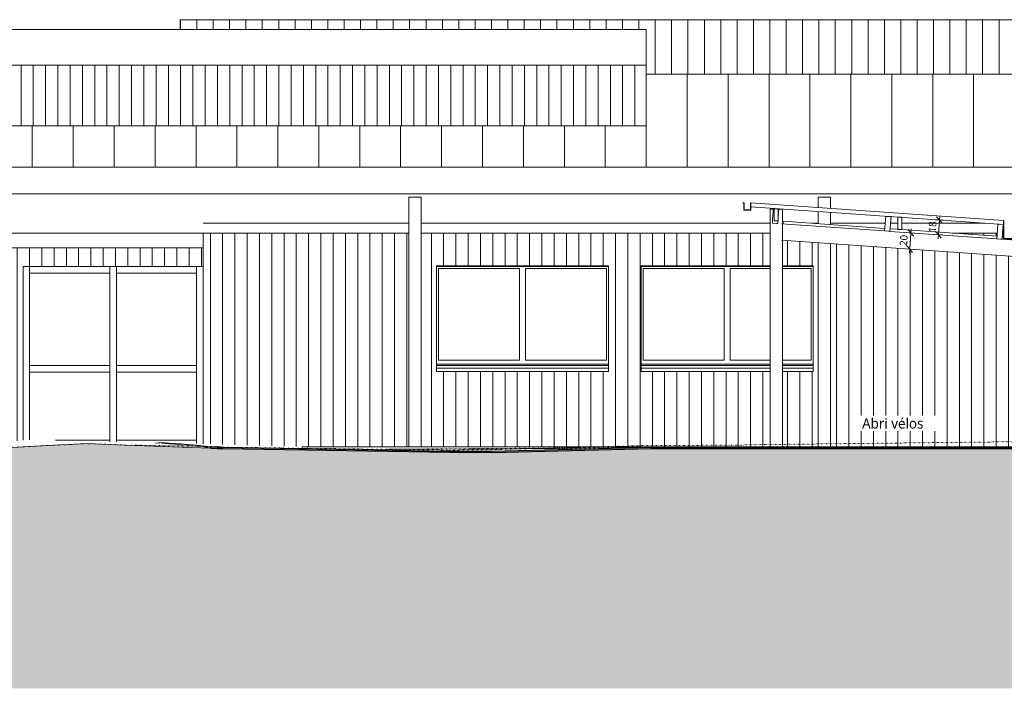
# Model space of a CAD drawing. Header units: millimetres. Extents: x -19731 to 221935, y -2951 to 6011.
# Tile 21 of 41: x 114851 to 126879, y -2951 to 5216. Entities that reach past the tile are written whole.
import ezdxf

# ---------------------------------------------------------------- set-up
doc = ezdxf.new("R2010")
doc.units = ezdxf.units.MM
doc.linetypes.add('A-pointilles', pattern=[0.53, 0, -0.53])
for name, color, linetype, lineweight in [('A-ANNO-DIMS', 211, 'Continuous', 9), ('A-ANNO-DIMS-50', 211, 'Continuous', 9), ('A-AREA-IDEN', 2, 'Continuous', 9), ('A-DETL', 90, 'Continuous', 70), ('A-FLOR', 192, 'Continuous', 13), ('A-GLAZ', 151, 'Continuous', 13), ('A-GLAZ-CWMG', 51, 'Continuous', 13), ('A-ROOF', 132, 'Continuous', 13), ('A-ROOF-FNSH', 132, 'Continuous', 13), ('A-ROOF-MCUT', 132, 'Continuous', 13), ('A-ROOF-PATT', 132, 'Continuous', 13), ('A-WALL', 113, 'Continuous', 13), ('A-WALL-PATT', 111, 'Continuous', 13), ('C-TOPO', 7, 'A-pointilles', 13), ('C-TOPO-FNSH', 192, 'A-pointilles', 13), ('C-TOPO-PATT', 8, 'Continuous', 100), ('C-TOPO-SDVS', 7, 'Continuous', 13), ('S-BEAM', 12, 'Continuous', 13), ('S-COLS', 52, 'Continuous', 13)]:
    doc.layers.add(name, color=color, linetype=linetype, lineweight=lineweight)
doc.styles.add('Trebuchet MS', font='trebuc.ttf', dxfattribs={"height": 90})
doc.styles.add('Trebuchet MS_1', font='trebuc.ttf', dxfattribs={"height": 125})
doc.dimstyles.new('Cotes100e_Intérieur', dxfattribs={"dimscale": 304.8, "dimtxt": 92.785582, "dimasz": 0.246063, "dimexe": 0.164042, "dimexo": 0.0625, "dimgap": 0.032808, "dimtad": 1, "dimdec": 0, "dimlfac": 0.1, "dimzin": 0, "dimdsep": 46, "dimtxsty": 'Trebuchet MS', "dimblk1": 'OBLIQUE', "dimblk2": 'OBLIQUE', "dimsah": 1, "dimcen": 0.09, "dimdle": 0.164042, "dimazin": 0, "dimtfac": 1, "dimtdec": 4, "dimtix": 1, "dimtmove": 0, "dimatfit": 3, "dimfxl": 0.164042, "dimfxlon": 1, "dimtvp": 1, "dimtolj": 1, "dimtzin": 0, "dimarcsym": 2})

# ---------------------------------------------------------------- blocks, each defined once
blk = doc.blocks.new('Family - IfcBeam - POUTRE-251686-COUPE HH_50')
at = {"layer": 'S-BEAM', "color": 10, "lineweight": 18}
for p, q in [((13463, 4921), (13476, 4921)), ((13476, 4921), (13476, 4350))]:
    blk.add_line(p, q, dxfattribs=at)
blk = doc.blocks.new('Family - IfcBeam - PANNE-251722-COUPE HH_50')
at = {"layer": 'S-BEAM', "color": 10, "lineweight": 18}
for p, q in [((-4348, 2723), (-3087, 2635)), ((-3022, 2630), (-1716, 2539)), ((-1651, 2535), (-1489, 2523)), ((-1436, 2319), (-4348, 2523))]:
    blk.add_line(p, q, dxfattribs=at)
blk = doc.blocks.new('Family - IfcBeam - POUTRE-251810-COUPE HH_50')
at = {"layer": 'S-BEAM', "color": 10, "lineweight": 18}
for p in [(3787, 2895), (3809, 2870)]:
    blk.add_line(p, (3787, 2870), dxfattribs=at)
blk = doc.blocks.new('Family - IfcBeam - PANNE-251826-COUPE HH_50')
at = {"layer": 'S-BEAM', "color": 10, "lineweight": 18}
for p, q in [((-4445, 2910), (-4455, 2774)), ((-4429, 2909), (-4445, 2910)), ((-4445, 2910), (-4445, 2910)), ((-4380, 2906), (-4429, 2909)), ((-4383, 2862), (-4380, 2906)), ((-4455, 2774), (-4458, 2731)), ((-4393, 2726), (-4383, 2862)), ((-4458, 2731), (-4408, 2727)), ((-4408, 2727), (-4393, 2726))]:
    blk.add_line(p, q, dxfattribs=at)
blk = doc.blocks.new('Family - IfcBeam - POUTRE-251936-COUPE HH_50')
at = {"layer": 'S-BEAM', "color": 10, "lineweight": 18}
for p, q in [((6014, 3274), (5944, 3274)), ((5944, 3274), (5944, 3084)), ((6084, 3274), (6014, 3274)), ((6084, 3083), (6084, 3274)), ((5944, 3084), (5944, 2893)), ((6084, 2893), (6084, 3083)), ((5944, 2893), (6014, 2893)), ((6014, 2893), (6084, 2893))]:
    blk.add_line(p, q, dxfattribs=at)
blk = doc.blocks.new('Family - IfcBeam - POUTRE-252010-COUPE HH_50')
at = {"layer": 'S-BEAM', "color": 10, "lineweight": 18}
for p, q in [((-1205, 2964), (-1255, 2964)), ((-1255, 2964), (-1255, 2613)), ((-1155, 2964), (-1205, 2964)), ((-1155, 2614), (-1155, 2964)), ((-1255, 2613), (-1255, 2340)), ((-1155, 2340), (-1155, 2614))]:
    blk.add_line(p, q, dxfattribs=at)
blk = doc.blocks.new('Family - IfcBeam - POUTRE-252026-COUPE HH_50')
at = {"layer": 'S-BEAM', "color": 10, "lineweight": 18}
for p, q in [((2405, 3274), (2334, 3274)), ((2334, 3274), (2334, 3084)), ((2474, 3274), (2405, 3274)), ((2474, 3083), (2474, 3274)), ((2334, 3084), (2334, 2893)), ((2474, 2893), (2474, 3083)), ((2334, 2893), (2404, 2893)), ((2404, 2893), (2474, 2893))]:
    blk.add_line(p, q, dxfattribs=at)
blk = doc.blocks.new('Family - IfcBeam - POUTRE-252028-COUPE HH_50')
at = {"layer": 'S-BEAM', "color": 10, "lineweight": 18}
for p, q in [((9037, 4550), (9037, 3850)), ((9112, 3850), (9112, 4550))]:
    blk.add_line(p, q, dxfattribs=at)
blk = doc.blocks.new('Family - IfcBeam - POUTRE-252108-COUPE HH_50')
at = {"layer": 'S-BEAM', "color": 10, "lineweight": 18}
for p, q in [((9623, 3274), (9553, 3274)), ((9553, 3274), (9553, 3084)), ((9693, 3274), (9623, 3274)), ((9693, 3083), (9693, 3274)), ((9553, 3084), (9553, 2893)), ((9693, 2893), (9693, 3083)), ((9553, 2893), (9623, 2893)), ((9623, 2893), (9693, 2893))]:
    blk.add_line(p, q, dxfattribs=at)
blk = doc.blocks.new('Family - IfcBeam - CVT-252122-COUPE HH_50')
at = {"layer": 'S-BEAM', "color": 10, "lineweight": 18}
for p, q in [((-1112, 3030), (-1133, 3030)), ((-1133, 3030), (-1133, 2921)), ((-908, 3030), (-1112, 3030)), ((-908, 3019), (-908, 3030)), ((-908, 2910), (-908, 3019)), ((-1133, 2921), (-1133, 2910)), ((-1133, 2910), (-928, 2910)), ((-928, 2910), (-908, 2910))]:
    blk.add_line(p, q, dxfattribs=at)
blk = doc.blocks.new('Family - IfcBeam - POTEAU-252182-COUPE HH_50')
at = {"layer": 'S-BEAM', "color": 10, "lineweight": 18}
for p, q in [((3809, 2895), (3809, 2620)), ((3989, 2620), (3989, 2895)), ((3809, 2550), (3809, 43)), ((3989, 42), (3989, 2550)), ((3809, 43), (3809, 22)), ((3809, 22), (3809, 0)), ((3989, 21), (3989, 42)), ((3989, 0), (3989, 21))]:
    blk.add_line(p, q, dxfattribs=at)
blk = doc.blocks.new('Family - IfcBeam - PANNE-252250-COUPE HH_50')
at = {"layer": 'S-BEAM', "color": 10, "lineweight": 18}
for p, q in [((2334, 2989), (-908, 2989)), ((5944, 2989), (2474, 2989)), ((7270, 2989), (6084, 2989)), ((9553, 2989), (7368, 2989)), ((10174, 2989), (9693, 2989)), ((12935, 2989), (10272, 2989))]:
    blk.add_line(p, q, dxfattribs=at)
blk = doc.blocks.new('Family - IfcBeam - POUTRE-252270-COUPE HH_50')
at = {"layer": 'S-BEAM', "color": 10, "lineweight": 18}
for q in [(4012, 2895), (3989, 2870)]:
    blk.add_line((4012, 2870), q, dxfattribs=at)
blk = doc.blocks.new('Family - IfcBeam - PANNE-252290-COUPE HH_50')
at = {"layer": 'S-BEAM', "color": 10, "lineweight": 18}
for p, q in [((-3074, 2815), (-3084, 2678)), ((-3059, 2813), (-3074, 2815)), ((-3074, 2815), (-3074, 2815)), ((-3009, 2810), (-3059, 2813)), ((-3022, 2630), (-3012, 2767)), ((-3012, 2767), (-3009, 2810)), ((-3084, 2678), (-3087, 2635)), ((-3087, 2635), (-3038, 2632)), ((-3038, 2632), (-3022, 2630))]:
    blk.add_line(p, q, dxfattribs=at)
blk = doc.blocks.new('Family - IfcBeam - CVT-252314-COUPE HH_50')
at = {"layer": 'S-BEAM', "color": 10, "lineweight": 18}
blk.add_line((4070, 4541), (4153, 4512), dxfattribs=at)
blk = doc.blocks.new('Family - IfcBeam - CVT-252476-COUPE HH_50')
at = {"layer": 'S-BEAM', "color": 10, "lineweight": 18}
blk.add_line((3741, 4505), (3752, 4512), dxfattribs=at)
blk = doc.blocks.new('Family - IfcBeam - CVT-252492-COUPE HH_50')
at = {"layer": 'S-BEAM', "color": 10, "lineweight": 18}
for p, q in [((-1055, 2895), (2334, 2895)), ((2474, 2895), (5944, 2895)), ((6084, 2895), (7270, 2895)), ((7368, 2895), (9553, 2895)), ((9693, 2895), (10174, 2895)), ((10272, 2895), (13082, 2895))]:
    blk.add_line(p, q, dxfattribs=at)
blk = doc.blocks.new('Family - IfcBeam - PANNE-252534-COUPE HH_50')
at = {"layer": 'S-BEAM', "color": 10, "lineweight": 18}
for p, q in [((-1703, 2719), (-1713, 2583)), ((-1704, 2719), (-1703, 2719)), ((-1688, 2718), (-1703, 2719)), ((-1639, 2714), (-1688, 2718)), ((-1651, 2535), (-1642, 2671)), ((-1642, 2671), (-1639, 2714)), ((-1713, 2583), (-1716, 2539)), ((-1716, 2539), (-1667, 2536)), ((-1667, 2536), (-1651, 2535))]:
    blk.add_line(p, q, dxfattribs=at)
blk = doc.blocks.new('Family - IfcBeam - POTEAU-252554-COUPE HH_50')
at = {"layer": 'S-BEAM', "color": 10, "lineweight": 18}
for p, q in [((-1133, 79), (-1133, 200)), ((-1133, 50), (-1133, 79)), ((-1133, 0), (-1133, 50)), ((-1133, 0), (-1150, 0))]:
    blk.add_line(p, q, dxfattribs=at)
blk = doc.blocks.new('Family - IfcBeam - CVT-252644-COUPE HH_50')
at = {"layer": 'S-BEAM', "color": 10, "lineweight": 18}
for p, q in [((12956, 3030), (12935, 3030)), ((12935, 3030), (12935, 2922)), ((13160, 3030), (12956, 3030)), ((13160, 3018), (13160, 3030)), ((13160, 2910), (13160, 3018)), ((12935, 2922), (12935, 2910)), ((12935, 2910), (13138, 2910)), ((13138, 2910), (13160, 2910))]:
    blk.add_line(p, q, dxfattribs=at)
blk = doc.blocks.new('Family - IfcBeam - CHENEAU-252795-COUPE HH_50')
at = {"layer": 'S-BEAM', "color": 10, "lineweight": 18}
for p, q in [((-1450, 2701), (-1489, 2704)), ((-1487, 2565), (-1487, 2702)), ((-1487, 2702), (-1476, 2701)), ((-1476, 2701), (-1439, 2698)), ((-1439, 2700), (-1450, 2701)), ((-1439, 2699), (-1439, 2700)), ((-1439, 2698), (-1439, 2699)), ((-1284, 2759), (-1308, 2759)), ((-1308, 2759), (-1308, 2752)), ((-1308, 2752), (-1308, 2729)), ((-1308, 2729), (-1307, 2729)), ((-1307, 2729), (-1306, 2729)), ((-1306, 2735), (-1306, 2757)), ((-1306, 2757), (-1300, 2757)), ((-1306, 2729), (-1306, 2735)), ((-1300, 2757), (-1280, 2757)), ((-1278, 2759), (-1284, 2759)), ((-1280, 2757), (-1280, 2701)), ((-1280, 2701), (-1280, 2511)), ((-1278, 2565), (-1278, 2759)), ((-1489, 2544), (-1489, 2523)), ((-1487, 2525), (-1487, 2565)), ((-1278, 2509), (-1278, 2565)), ((-1489, 2523), (-1441, 2520)), ((-1327, 2514), (-1487, 2525)), ((-1441, 2520), (-1278, 2509)), ((-1280, 2511), (-1327, 2514))]:
    blk.add_line(p, q, dxfattribs=at)
blk = doc.blocks.new('GROUPE SCOLAIRE ST JULIEN - PRO - Ind A_importrevit_ifc-3-COUPE HH_50')
at = {"layer": 'S-BEAM', "color": 10, "lineweight": 18}
for name in ['Family - IfcBeam - POUTRE-251686-COUPE HH_50', 'Family - IfcBeam - CVT-252476-COUPE HH_50', 'Family - IfcBeam - CVT-252314-COUPE HH_50', 'Family - IfcBeam - POUTRE-252028-COUPE HH_50', 'Family - IfcBeam - POUTRE-252026-COUPE HH_50', 'Family - IfcBeam - POUTRE-251936-COUPE HH_50', 'Family - IfcBeam - POUTRE-252108-COUPE HH_50', 'Family - IfcBeam - CVT-252122-COUPE HH_50', 'Family - IfcBeam - CVT-252644-COUPE HH_50', 'Family - IfcBeam - PANNE-251826-COUPE HH_50', 'Family - IfcBeam - POUTRE-252010-COUPE HH_50', 'Family - IfcBeam - CVT-252492-COUPE HH_50', 'Family - IfcBeam - PANNE-252250-COUPE HH_50', 'Family - IfcBeam - POUTRE-251810-COUPE HH_50', 'Family - IfcBeam - POTEAU-252182-COUPE HH_50', 'Family - IfcBeam - POUTRE-252270-COUPE HH_50', 'Family - IfcBeam - PANNE-252290-COUPE HH_50', 'Family - IfcBeam - PANNE-251722-COUPE HH_50', 'Family - IfcBeam - PANNE-252534-COUPE HH_50', 'Family - IfcBeam - CHENEAU-252795-COUPE HH_50', 'Family - IfcBeam - POTEAU-252554-COUPE HH_50']:
    blk.add_blockref(name, (0, 0), dxfattribs=at)
blk = doc.blocks.new('Poutre Bois biseauté 1ou2 côtés - 64x286-7907471-COUPE HH_50')
at = {"layer": 'S-BEAM', "color": 30}
for p, q in [((-4387, 2907), (-4437, 2907)), ((-4437, 2907), (-4437, 2757)), ((-4387, 2757), (-4387, 2907)), ((-4437, 2757), (-4387, 2757))]:
    blk.add_line(p, q, dxfattribs=at)
blk = doc.blocks.new('PANNE - Panne 15x5-8350783-COUPE HH_50')
at = {"layer": 'S-BEAM', "color": 30}
for p, q in [((-4328, 2722), (-4326, 2754)), ((-3085, 2667), (-4326, 2754)), ((-2926, 2656), (-3020, 2663)), ((-1714, 2572), (-2876, 2653)), ((-1637, 2566), (-1649, 2567)), ((-1436, 2552), (-1487, 2556))]:
    blk.add_line(p, q, dxfattribs=at)
blk = doc.blocks.new('Meneau rectangulaire - 80 x 80mm-8197730-COUPE HH_50')
at = {"layer": 'A-GLAZ-CWMG'}
blk.add_line((-13532, 950), (-13532, 2200), dxfattribs=at)
blk = doc.blocks.new('Meneau rectangulaire - 80 x 80mm-8197577-COUPE HH_50')
at = {"layer": 'A-GLAZ-CWMG'}
for p, q in [((-12472, 2120), (-12472, 2200)), ((-11492, 2200), (-11492, 2120)), ((-12472, 2120), (-11492, 2120))]:
    blk.add_line(p, q, dxfattribs=at)
blk = doc.blocks.new('Meneau rectangulaire - 80 x 80mm-8197585-COUPE HH_50')
at = {"layer": 'A-GLAZ-CWMG'}
blk.add_line((-11492, 950), (-11492, 38), dxfattribs=at)
blk = doc.blocks.new('Meneau rectangulaire - 80 x 80mm-8197578-COUPE HH_50')
at = {"layer": 'A-GLAZ-CWMG'}
for q in [(-13215, 80), (-12552, 60)]:
    blk.add_line((-12552, 80), q, dxfattribs=at)
blk = doc.blocks.new('Meneau rectangulaire - 80 x 80mm-8197579-COUPE HH_50')
at = {"layer": 'A-GLAZ-CWMG'}
for p, q in [((-12552, 950), (-12552, 60)), ((-12472, 58), (-12472, 950))]:
    blk.add_line(p, q, dxfattribs=at)
blk = doc.blocks.new('Meneau rectangulaire - 80 x 80mm-8197580-COUPE HH_50')
at = {"layer": 'A-GLAZ-CWMG'}
for p, q in [((-13532, 910), (-13532, 990)), ((-12552, 990), (-13532, 990)), ((-12552, 990), (-12552, 910)), ((-13532, 910), (-12552, 910))]:
    blk.add_line(p, q, dxfattribs=at)
blk = doc.blocks.new('Meneau rectangulaire - 80 x 80mm-V42-COUPE HH_50')
at = {"layer": 'A-GLAZ-CWMG'}
for p, q in [((-12472, 58), (-12472, 80)), ((-11492, 80), (-12472, 80)), ((-11492, 80), (-11492, 38))]:
    blk.add_line(p, q, dxfattribs=at)
blk = doc.blocks.new('Meneau rectangulaire - 80 x 80mm-8197731-COUPE HH_50')
at = {"layer": 'A-GLAZ-CWMG'}
blk.add_line((-11492, 2200), (-11492, 950), dxfattribs=at)
blk = doc.blocks.new('Meneau rectangulaire - 80 x 80mm-8197587-COUPE HH_50')
at = {"layer": 'A-GLAZ-CWMG'}
blk.add_line((-13532, 85), (-13532, 950), dxfattribs=at)
blk = doc.blocks.new('Meneau rectangulaire - 80 x 80mm-8197728-COUPE HH_50')
at = {"layer": 'A-GLAZ-CWMG'}
for p, q in [((-12552, 2200), (-12552, 950)), ((-12472, 950), (-12472, 2200))]:
    blk.add_line(p, q, dxfattribs=at)
blk = doc.blocks.new('Menuiserie Alu - 2fixes - 210x120cm - Bavette Alu-8205053-COUPE HH_50')
at = {"layer": 'A-GLAZ'}
for p, q in [((-6462, 2202), (-8562, 2202)), ((-8561, 2200), (-8561, 974)), ((-8561, 2200), (-6462, 2200)), ((-8538, 1059), (-8538, 2176)), ((-8538, 2176), (-7548, 2176)), ((-7548, 2176), (-7548, 1059)), ((-7475, 1059), (-7475, 2176)), ((-7475, 2176), (-6486, 2176)), ((-6486, 2176), (-6486, 1059)), ((-6462, 974), (-6462, 2200)), ((-8561, 1010), (-6462, 1010)), ((-6462, 990), (-8561, 990)), ((-7548, 1059), (-8538, 1059)), ((-6486, 1059), (-7475, 1059))]:
    blk.add_line(p, q, dxfattribs=at)
blk = doc.blocks.new('Bavette Aluminium - Bavelle Aluminium-8205056-COUPE HH_50')
at = {"layer": 'A-GLAZ'}
for p, q in [((-8562, 958), (-8562, 963)), ((-6462, 963), (-6462, 958)), ((-8562, 920), (-8562, 958)), ((-6462, 958), (-8562, 958)), ((-6462, 920), (-8562, 920)), ((-6462, 958), (-6462, 920))]:
    blk.add_line(p, q, dxfattribs=at)
blk = doc.blocks.new('Menuiserie Alu - 2fixes - 210x120cm - Bavette Alu-V48-COUPE HH_50')
at = {"layer": 'A-GLAZ'}
for p, q in [((-4487, 2202), (-6062, 2202)), ((-6061, 2200), (-6061, 974)), ((-6061, 2200), (-4487, 2200)), ((-6038, 1059), (-6038, 2176)), ((-6038, 2176), (-5048, 2176)), ((-5048, 2176), (-5048, 1059)), ((-4975, 1059), (-4975, 2176)), ((-4975, 2176), (-4487, 2176)), ((-3962, 2202), (-4337, 2202)), ((-4337, 2200), (-3962, 2200)), ((-4337, 2176), (-3986, 2176)), ((-3986, 2176), (-3986, 1059)), ((-3962, 974), (-3962, 2200)), ((-6061, 1010), (-4487, 1010)), ((-4487, 990), (-6061, 990)), ((-5048, 1059), (-6038, 1059)), ((-4487, 1059), (-4975, 1059)), ((-3986, 1059), (-4337, 1059)), ((-4337, 1010), (-3962, 1010)), ((-3962, 990), (-4337, 990))]:
    blk.add_line(p, q, dxfattribs=at)
blk = doc.blocks.new('Bavette Aluminium - Bavelle Aluminium-V49-COUPE HH_50')
at = {"layer": 'A-GLAZ'}
for p, q in [((-6062, 958), (-6062, 963)), ((-3962, 963), (-3962, 958)), ((-6062, 920), (-6062, 958)), ((-4487, 958), (-6062, 958)), ((-4487, 920), (-6062, 920)), ((-3962, 958), (-4337, 958)), ((-3962, 920), (-4337, 920)), ((-3962, 958), (-3962, 920))]:
    blk.add_line(p, q, dxfattribs=at)
blk = doc.blocks.new('DIMBLOCK13-COUPE HH_50')
at = {"layer": 'A-ANNO-DIMS-50'}
for p, q in [((125738, 2613), (125703, 2653)), ((125720, 2363), (125741, 2663)), ((125738, 2613), (125688, 2616)), ((125738, 2613), (125773, 2573)), ((125738, 2613), (125788, 2609)), ((125724, 2413), (125674, 2417)), ((125724, 2413), (125689, 2453)), ((125724, 2413), (125759, 2373)), ((125724, 2413), (125774, 2410))]:
    blk.add_line(p, q, dxfattribs=at)
at = {"layer": 'A-ANNO-DIMS-50', "color": 0, "insert": (125601, 2456), "char_height": 90, "width": 158.52, "attachment_point": 1, "rotation": 86, "line_spacing_factor": 1.048425, "style": 'Trebuchet MS'}
blk.add_mtext('20', dxfattribs=at)
blk = doc.blocks.new('_Oblique')
at = {"color": 0, "linetype": 'ByBlock', "lineweight": -2}
blk.add_line((-0.5, -0.5), (0.5, 0.5), dxfattribs=at)
blk = doc.blocks.new('DIMBLOCK14-COUPE HH_50')
at = {"layer": 'A-ANNO-DIMS-50'}
for p, q in [((126087, 2769), (126037, 2772)), ((126087, 2769), (126052, 2809)), ((126090, 2819), (126071, 2539)), ((126087, 2769), (126121, 2729)), ((126087, 2769), (126136, 2765)), ((126074, 2589), (126024, 2593)), ((126074, 2589), (126039, 2629)), ((126074, 2589), (126109, 2549)), ((126074, 2589), (126124, 2586))]:
    blk.add_line(p, q, dxfattribs=at)
at = {"layer": 'A-ANNO-DIMS-50', "color": 0, "insert": (125951, 2622), "char_height": 90, "width": 158.52, "attachment_point": 1, "rotation": 86, "line_spacing_factor": 1.048425, "style": 'Trebuchet MS'}
blk.add_mtext('18', dxfattribs=at)

msp = doc.modelspace()

# ---------------------------------------------------------------- hatches: boundary and pattern name
at = {"layer": 'A-ROOF-PATT'}
h = msp.add_hatch(dxfattribs=at)
h.set_pattern_fill('FP_39', color=30, style=0, pattern_type=2)
h.set_pattern_definition([(90, (146014.7, 6641.05), (-200, 1e-14), [])])
h.paths.add_polyline_path([(124655.1, 4550.6), (127068.9, 4550.6), (127068.9, 5086.4), (127046.9, 5100), (127046.9, 5215.5), (116812.5, 5215.5), (116812.5, 5094.6), (122504.5, 5094.6), (122504.5, 4550.6), (123898.9, 4550.6)])
h.paths.add_polyline_path([(150471.2, 4860), (150656.7, 4860), (150656.7, 5215.5), (150471.2, 5215.5), (150471.2, 4961.6)])
h.paths.add_polyline_path([(143121.2, 4860), (143121.2, 5215.5), (143071.2, 5215.5), (143071.2, 4860)])
h.paths.add_polyline_path([(148671.2, 4860), (148671.2, 5215.5), (148621.2, 5215.5), (148621.2, 4860)])
h.paths.add_polyline_path([(144921.2, 4860), (144971.2, 4860), (144971.2, 5215.5), (144921.2, 5215.5), (144921.2, 4961.6)])
h.paths.add_polyline_path([(146771.2, 4860), (146821.2, 4860), (146821.2, 5215.5), (146771.2, 5215.5), (146771.2, 4961.6)])
h = msp.add_hatch(dxfattribs=at)
h.set_pattern_fill('FP_13', color=256, style=0, pattern_type=2)
h.set_pattern_definition([(90, (128504.53, 5789.1), (-500, 3e-14), [])])
h.paths.add_polyline_path([(109421.1, 3049.6), (109421.1, 3412.5), (127068.9, 3412.5), (127068.9, 3821.8), (127048.9, 3822.8), (127048.9, 3772.8), (127055.9, 3779.9), (127057.4, 3778.5), (127046.9, 3768), (127046.9, 3824.9), (127068.9, 3823.8), (127068.9, 3981.3), (126880.5, 3981.3), (126880.5, 4000), (127068.9, 4000), (127068.9, 4550.6), (122504.5, 4550.6), (122504.5, 3919.6), (112204.5, 3919.6), (112204.5, 4550.6), (108773.9, 4550.6), (108773.9, 3049.6)])
at = {"layer": 'A-WALL-PATT'}
h = msp.add_hatch(dxfattribs=at)
h.set_pattern_fill('FP_70', color=256, style=0, pattern_type=2)
h.set_pattern_definition([(90, (100016.99, 0), (-150, 9e-15), [])])
h.paths.add_polyline_path([(118983.3, 3919.6), (122504.5, 3919.6), (122504.5, 4660), (112204.5, 4660), (112204.5, 3919.6), (118605.1, 3919.6)])
h = msp.add_hatch(dxfattribs=at)
h.set_pattern_fill('FP_57', color=256, style=0, pattern_type=2)
h.set_pattern_definition([(90, (127079.99, 0), (-150, 9e-15), [])])
h.paths.add_polyline_path([(118605.1, 0), (119606.1, 0), (119606.1, 2610), (117093, 2610), (117093, 35.9), (118297.6, 0), (118510.6, 0)])
h.paths.add_polyline_path([(122953.6, 0), (124018, 0), (124018, 920.5), (122443, 920.5), (122443, 2210), (124018, 2210), (124018, 2610), (119756.1, 2610), (119756.1, 0), (122859, 0)])
h.paths.add_polyline_path([(125411.4, 0), (127080, 0), (127080, 200), (127068.9, 200), (127068.9, 430.2), (127041.9, 427.9), (127041.9, 397.2), (127047.6, 402.9), (127049, 401.5), (127039.9, 392.4), (127039.9, 429.7), (127068.9, 432.2), (127068.9, 2319.1), (124756.1, 2480.8), (124756.1, 0), (125316.8, 0)])
h.paths.add_polyline_path([(124606.1, 0), (124606.1, 2491.3), (124168, 2521.9), (124168, 2210), (124543, 2210), (124543, 920.5), (124168, 920.5), (124168, 0), (124560.6, 0)])
h.paths.add_polyline_path([(119943, 920.5), (119943, 2210), (122043, 2210), (122043, 920.5), (120117.6, 920.5)])
h.paths.add_polyline_path([(127068.9, 2552.1), (127068.9, 2610), (127017.5, 2610), (127017.5, 2555.7)])
h.paths.add_polyline_path([(126867.6, 2566.1), (126867.6, 2610), (126858.6, 2610), (126855.6, 2567), (126862.8, 2566.5)])
h.paths.add_polyline_path([(126790.7, 2571.5), (126793.4, 2610), (126241.1, 2610), (126788.5, 2571.7)])
h = msp.add_hatch(dxfattribs=at)
h.set_pattern_fill('FP_66', color=256, style=0, pattern_type=2)
h.set_pattern_definition([(90, (109721.09, 0), (-150, 9e-15), [])])
h.paths.add_polyline_path([(112041.1, 1.1), (112208.2, 1.9), (112357.1, 1.6), (112357.1, 2200), (114557.1, 2200), (114557.1, 50.9), (114606.1, 55), (114606.1, 2427), (109821.1, 2427), (109821.1, 2.7), (109831.1, 2.7), (109831.1, 2230), (112041.1, 2230), (112041.1, 2.1)])
h.paths.add_polyline_path([(114756.1, 67.2), (114893, 78.5), (114893, 2200), (117093, 2200), (117092.7, 2427), (114756.1, 2427), (114756.1, 88.3)])
at = {"layer": 'C-TOPO-PATT', "lineweight": 13}
h = msp.add_hatch(dxfattribs=at)
h.set_pattern_fill('FP_90', color=256, style=0, pattern_type=2)
h.set_pattern_definition([(45, (127243.46, 6040.61), (213.84253, 356.40374), [1612.9, -806.45]), (135, (127243.46, 6040.61), (213.84253, -356.40374), [1612.9, -806.45])])
h.paths.add_polyline_path([(111288.6, -2950.9), (157173.8, -2950.9), (157173.8, -265.2), (156890.2, -261.8), (153770.7, -207.1), (148586.6, -115.9), (148036.1, -95.5), (145168.4, -48.3), (144884.8, -44), (143844.9, -29.6), (143395.9, -20), (138776.7, -20), (138776.7, -605), (127354.4, -605), (127354.4, -20), (122567.3, -20.4), (120619.7, -70.6), (120102.7, -68.1), (117265.3, -19.9), (115667.3, 37.6), (113311.4, -78.9), (112988.5, -83.7), (112856.9, -93.4), (111420.8, -61.5), (110002.8, -28.9), (108963, -7.9), (108773.9, -1.5), (108773.9, -2950.9), (109657.4, -2950.9)])
h = msp.add_hatch(dxfattribs=at)
h.set_pattern_fill('FP_91', color=256, style=0, pattern_type=2)
h.set_pattern_definition([(0, (124385.956, 3183.113), (101.6, 25.4), [8.382, -67.818, 8.382, -67.818, -406.4]), (0, (124385.956, 3183.113), (101.6, 25.4), [-152.4, 8.382, -144.018, 8.382, -67.818, -177.8]), (0, (124385.956, 3183.113), (101.6, 25.4), [-381, 8.382, -42.418, 8.382, -118.618]), (120, (124424.056, 3195.813), (-72.797045, 75.28818), [8.382, -67.818, 8.382, -67.818, -406.4]), (120, (124424.056, 3195.813), (-72.797045, 75.28818), [-152.4, 8.382, -144.018, 8.382, -67.818, -177.8]), (120, (124424.056, 3195.813), (-72.797045, 75.28818), [-381, 8.382, -42.418, 8.382, -118.618]), (240, (124436.756, 3246.613), (-28.802955, -100.68818), [8.382, -67.818, 8.382, -67.818, -406.4]), (240, (124436.756, 3246.613), (-28.802955, -100.68818), [-152.4, 8.382, -144.018, 8.382, -67.818, -177.8]), (240, (124436.756, 3246.613), (-28.802955, -100.68818), [-381, 8.382, -42.418, 8.382, -118.618])])
h.paths.add_polyline_path([(120619.7, -70.6), (122575.5, -20.4), (124749.7, -20), (127067.4, -20), (127067.4, -10), (122567.3, -10.4), (120619.7, -60.6), (120102.7, -58.1), (117265.3, -9.9), (117181.6, -6.9), (117181.6, -16.9), (117281.7, -20.3), (117376.2, -22.3), (120117.6, -68.2), (120590.3, -70.5)])
h = msp.add_hatch(dxfattribs=at)
h.set_pattern_fill('FP_92', color=256, style=0, pattern_type=2)
h.set_pattern_definition([(1.844, (124484.85, 112.806), (101.5094111, 3.85837996), [8.382, -67.818, 8.382, -474.218]), (1.844, (124484.85, 112.806), (101.5094111, 3.85837996), [-84.582, -67.818, 8.382, -144.018, -254]), (1.844, (124484.85, 112.806), (101.5094111, 3.85837996), [-304.8, 8.382, -67.818, 8.382, -169.418]), (1.844, (124484.85, 112.806), (101.5094111, 3.85837996), [-389.382, -42.418, 8.382, -118.618]), (179.537, (124522.93, 114.327), (-28.807603, -0.948243), [4.189, -33.893, 4.189, -236.994]), (179.537, (124522.93, 114.327), (-28.807603, -0.948243), [-42.27, -33.893, 4.189, -71.974, -126.938]), (179.537, (124522.93, 114.327), (-28.807603, -0.948243), [-152.326, 4.189, -33.893, 4.189, -84.668]), (179.537, (124522.93, 114.327), (-28.807603, -0.948243), [-194.596, -21.199, 4.189, -59.28]), (184.145, (124535.623, 115.917), (-72.589334, -6.4406626), [4.2, -33.98, 4.2, -33.98, -203.627]), (184.145, (124535.623, 115.917), (-72.589334, -6.4406626), [-76.36, 4.2, -72.16, 4.2, -33.98, -89.087]), (184.145, (124535.623, 115.917), (-72.589334, -6.4406626), [-190.901, 4.2, -21.254, 4.2, -59.434])])
h.paths.add_polyline_path([(124951.8, -20), (124951.8, -20), (124951.8, -20)])

# ---------------------------------------------------------------- linework, layer by layer
at = {"layer": 'A-DETL', "lineweight": 25}
for p, q in [((126867.6, 2764.2), (126867.6, 2544.2)), ((126867.6, 2544.2), (127015.5, 2544.2))]:
    msp.add_line(p, q, dxfattribs=at)
at = {"layer": 'A-FLOR'}
msp.add_line((126876.1, 0), (126876.1, -10), dxfattribs=at)
at = {"layer": 'A-ROOF', "color": 30}
for p, q in [((116812.5, 5215.5), (127046.9, 5215.5)), ((116812.5, 5094.6), (116812.5, 5215.5))]:
    msp.add_line(p, q, dxfattribs=at)
at = {"layer": 'A-ROOF'}
for p, q in [((112204.5, 5094.6), (122504.5, 5094.6)), ((122504.5, 5094.6), (122504.5, 4660)), ((122504.5, 4660), (112204.5, 4660)), ((122504.5, 4550.6), (127068.9, 4550.6)), ((127068.9, 4550.6), (122504.5, 4550.6)), ((122504.5, 3919.6), (112204.5, 3919.6)), ((109421.1, 3412.5), (127068.9, 3412.5)), ((127068.9, 3087.6), (109421.1, 3087.6)), ((117093, 2730), (119606.1, 2730)), ((119756.1, 2730), (124018, 2730)), ((124168, 2730), (124176.8, 2730)), ((124526.8, 2730), (124606.1, 2730)), ((124756.1, 2730), (125424.4, 2730)), ((125489.5, 2730), (125578.8, 2730)), ((125628.8, 2730), (126639.8, 2730)), ((119606.1, 2610), (114756.1, 2610)), ((124018, 2610), (119756.1, 2610)), ((126793.4, 2610), (126241.1, 2610)), ((126867.6, 2610), (126858.6, 2610)), ((114756.1, 2427), (117093, 2427))]:
    msp.add_line(p, q, dxfattribs=at)
at = {"layer": 'A-ROOF-FNSH', "color": 30}
for p, q in [((126867.6, 2764.2), (123782.5, 2979.9)), ((123782.5, 2929.8), (126867.6, 2714.1))]:
    msp.add_line(p, q, dxfattribs=at)
at = {"layer": 'A-ROOF-MCUT', "color": 30}
for p, q in [((123699.5, 2979.9), (123684, 2979.9)), ((123684, 2979.9), (123684, 2972.8)), ((123684, 2972.8), (123686, 2972.8)), ((123686, 2972.8), (123686, 2977.9)), ((123686, 2977.9), (123697.5, 2977.9)), ((123697.5, 2977.9), (123697.5, 2889.9)), ((123697.5, 2889.9), (123782.5, 2889.9)), ((123699.5, 2891.9), (123699.5, 2979.9)), ((123780.5, 2891.9), (123699.5, 2891.9)), ((123782.5, 2979.9), (123780.5, 2979.9)), ((123780.5, 2979.9), (123780.5, 2891.9)), ((123782.5, 2889.9), (123782.5, 2979.9))]:
    msp.add_line(p, q, dxfattribs=at)
at = {"layer": 'A-WALL'}
for p, q in [((122504.5, 3919.6), (122504.5, 4660)), ((117093, 2610), (117093, 35.9)), ((114893, 78.5), (114893, 2200)), ((114893, 2200), (117093, 2200)), ((119943, 962.9), (119943, 2210)), ((119943, 2210), (122043, 2210)), ((122043, 2210), (122043, 962.9)), ((122443, 962.9), (122443, 2210)), ((122443, 2210), (124018, 2210)), ((124168, 2210), (124543, 2210)), ((124543, 2210), (124543, 962.9)), ((118297.6, 0), (119606.1, 0)), ((119756.1, 0), (121967, 0)), ((121967, 0), (123520.3, 0)), ((123520.8, 0), (124018, 0)), ((124168, 0), (124606.1, 0)), ((124756.1, 0), (127080, 0))]:
    msp.add_line(p, q, dxfattribs=at)
at = {"layer": 'C-TOPO', "color": 40}
for p, q in [((123417, 0), (121354.8, -16.1)), ((126876.1, 0), (126876.1, -10)), ((126877.1, -0.7), (126876.7, 0)), ((126877.2, 0), (126877.1, -0.7)), ((126877.7, -1.7), (126877.2, 0)), ((121157, -17.6), (119388.4, -31.4)), ((121354.8, -16.1), (121157.5, -17.6)), ((126879.3, -3.9), (126877.7, -1.7))]:
    msp.add_line(p, q, dxfattribs=at)
at = {"layer": 'C-TOPO-FNSH', "color": 40}
for p, q in [((115667.3, 37.6), (113313.7, -78.8)), ((116143.8, 20.3), (115667.3, 37.6)), ((117265.3, 1.4), (116143.8, 20.3)), ((117336.6, -6.3), (117265.3, 1.4)), ((122567.3, 15.8), (120619.7, -35.4)), ((123524.6, 17.3), (122567.3, 15.8)), ((123969.8, 26.3), (123524.6, 17.3)), ((127390.7, 65.1), (123969.8, 26.3)), ((120102.7, -41.8), (117336.6, -6.3)), ((120619.7, -35.4), (120102.7, -41.8))]:
    msp.add_line(p, q, dxfattribs=at)
at = {"layer": 'C-TOPO-FNSH', "color": 7, "linetype": 'Continuous'}
for p, q in [((115667.3, 37.6), (113313.7, -78.8)), ((116143.8, 20.3), (115667.3, 37.6)), ((117181.6, -16.9), (116143.8, 20.3))]:
    msp.add_line(p, q, dxfattribs=at)
at = {"layer": 'C-TOPO-FNSH', "color": 250, "linetype": 'Continuous', "lineweight": 25}
for p, q in [((117265.3, -9.9), (117181.6, -6.9)), ((117181.6, -6.9), (117181.6, -16.9)), ((117181.6, -16.9), (117265.3, -19.9)), ((117336.6, -11.6), (117265.3, -9.9)), ((117265.3, -19.9), (117336.6, -21.6)), ((120102.7, -58.1), (117336.6, -11.6)), ((117336.6, -21.6), (120102.7, -68.1)), ((120619.7, -60.6), (120102.7, -58.1)), ((120102.7, -68.1), (120619.7, -70.6)), ((122567.3, -10.4), (120619.7, -60.6)), ((120619.7, -70.6), (122567.3, -20.4)), ((123524.6, -10), (122567.3, -10.4)), ((122567.3, -20.4), (123524.6, -20)), ((127067.4, -10), (123524.6, -10)), ((123524.6, -20), (127067.4, -20))]:
    msp.add_line(p, q, dxfattribs=at)
at = {"layer": 'C-TOPO-SDVS'}
for p, q in [((116508.2, 43.4), (116540.7, 47.4)), ((120951.2, -26.7), (119355.5, -31.5)), ((122068.7, -23.3), (120951.2, -26.7))]:
    msp.add_line(p, q, dxfattribs=at)
at = {"layer": 'C-TOPO-SDVS', "flags": 128}
for points in [[(116540.7, 47.4), (116564.7, 49.2), (116588.3, 51)], [(116588.3, 51), (116673, 45.2), (116751.4, 39.5), (116823.4, 34.1)], [(116823.4, 24.1), (116751.4, 29.5), (116673, 35.2), (116588.3, 41)], [(116823.4, 34.1), (116902.5, 27.8), (116971.9, 21.8), (117031.6, 16.2), (117057.5, 13.5)], [(117041.9, 5.1), (117031.6, 6.2), (116971.9, 11.8), (116902.5, 17.8), (116823.4, 24.1)], [(117181.6, -16.9), (117171.5, -13), (117151.4, -8.7), (117121.4, -4.1), (117081.4, 0.9), (117041.9, 5.1)], [(117057.5, 13.5), (117081.4, 10.9), (117121.4, 5.9), (117137.9, 3.5)], [(117137.9, 3.5), (117151.4, 1.3), (117171.5, -3), (117181.6, -6.9)]]:
    msp.add_lwpolyline(points, dxfattribs=at)
at = {"layer": 'S-COLS'}
for p, q in [((119606.1, 3046.2), (119606.1, 542.9)), ((119606.1, 3046.2), (119756.1, 3046.2)), ((119756.1, 573.8), (119756.1, 3046.2)), ((124606.1, 3046.2), (124606.1, 2922.3)), ((124606.1, 3046.2), (124756.1, 3046.2)), ((124756.1, 2911.8), (124756.1, 3046.2)), ((124606.1, 2872.2), (124606.1, 2724.5)), ((124756.1, 2714), (124756.1, 2861.7)), ((124606.1, 2491.3), (124606.1, 43.2)), ((124756.1, 45.2), (124756.1, 2480.8)), ((119606.1, 542.9), (119606.1, 0)), ((119756.1, 0), (119756.1, 573.8)), ((119606.1, 0), (119756.1, 0)), ((124606.1, 43.2), (124606.1, 0)), ((124606.1, 0), (124756.1, 0)), ((124756.1, 0), (124756.1, 45.2))]:
    msp.add_line(p, q, dxfattribs=at)
at = {"layer": 'S-COLS', "color": 30}
for p, q in [((124018, 2902.8), (124018, 29.7)), ((124018, 2902.8), (124058.5, 2902.8)), ((124124.4, 2902.8), (124168, 2902.8)), ((124168, 31.4), (124168, 2902.8)), ((124018, 29.7), (124018, 27.1)), ((124018, 26.9), (124018, 0)), ((124018, 0), (124168, 0)), ((124168, 0), (124168, 31.4))]:
    msp.add_line(p, q, dxfattribs=at)

# ---------------------------------------------------------------- block references
at = {"color": 50, "lineweight": 5}
msp.add_blockref('GROUPE SCOLAIRE ST JULIEN - PRO - Ind A_importrevit_ifc-3-COUPE HH_50', (128504.5, 0), dxfattribs=at)
at = {"layer": 'A-GLAZ'}
for name in ['Menuiserie Alu - 2fixes - 210x120cm - Bavette Alu-8205053-COUPE HH_50', 'Menuiserie Alu - 2fixes - 210x120cm - Bavette Alu-V48-COUPE HH_50', 'Bavette Aluminium - Bavelle Aluminium-8205056-COUPE HH_50', 'Bavette Aluminium - Bavelle Aluminium-V49-COUPE HH_50']:
    msp.add_blockref(name, (128504.5, 0), dxfattribs=at)
at = {"layer": 'A-GLAZ-CWMG'}
for name, p in [('Meneau rectangulaire - 80 x 80mm-8197730-COUPE HH_50', (128504.5, 0)), ('Meneau rectangulaire - 80 x 80mm-8197577-COUPE HH_50', (127444.5, 0)), ('Meneau rectangulaire - 80 x 80mm-8197728-COUPE HH_50', (128504.5, 0)), ('Meneau rectangulaire - 80 x 80mm-8197577-COUPE HH_50', (128504.5, 0)), ('Meneau rectangulaire - 80 x 80mm-8197731-COUPE HH_50', (128504.5, 0)), ('Meneau rectangulaire - 80 x 80mm-8197580-COUPE HH_50', (128504.5, 0)), ('Meneau rectangulaire - 80 x 80mm-8197580-COUPE HH_50', (129564.5, 0)), ('Meneau rectangulaire - 80 x 80mm-8197587-COUPE HH_50', (128504.5, 0)), ('Meneau rectangulaire - 80 x 80mm-8197579-COUPE HH_50', (128504.5, 0)), ('Meneau rectangulaire - 80 x 80mm-8197585-COUPE HH_50', (128504.5, 0)), ('Meneau rectangulaire - 80 x 80mm-8197578-COUPE HH_50', (128504.5, 0)), ('Meneau rectangulaire - 80 x 80mm-V42-COUPE HH_50', (128504.5, 0))]:
    msp.add_blockref(name, p, dxfattribs=at)
at = {"layer": 'S-BEAM', "color": 30}
for name, p in [('Poutre Bois biseauté 1ou2 côtés - 64x286-7907471-COUPE HH_50', (128504.5, 0)), ('Poutre Bois biseauté 1ou2 côtés - 64x286-7907471-COUPE HH_50', (130015.4, -104.6)), ('PANNE - Panne 15x5-8350783-COUPE HH_50', (128504.5, 0))]:
    msp.add_blockref(name, p, dxfattribs=at)

# ---------------------------------------------------------------- dimensions: what is measured, and where the dimension line sits
at = {"layer": 'A-ANNO-DIMS'}
for base, p1, p2, override, picture, middle in [((126074, 2589.1), (126136.4, 2765.2), (126123.9, 2585.6), {"dimpost": '<>', "dimfxl": 180.002181}, 'DIMBLOCK14-COUPE HH_50', (126024.6, 2682.8)), ((125737.8, 2612.6), (125674, 2416.6), (125687.9, 2616.1), {"dimpost": '<>', "dimfxl": 199.999999}, 'DIMBLOCK13-COUPE HH_50', (125675.2, 2516.8))]:
    dim = msp.add_linear_dim(base=base, p1=p1, p2=p2, angle=86, dimstyle='Cotes100e_Intérieur', override=override, dxfattribs=at)
    dim.commit()
    dim.dimension.update_dxf_attribs({"geometry": picture, "text_midpoint": middle})

# ---------------------------------------------------------------- next in the draw order: texts
at = {"layer": 'A-AREA-IDEN', "insert": (125142.4, 347.2), "char_height": 125, "width": 933.966, "attachment_point": 1, "style": 'Trebuchet MS_1', "bg_fill": 3, "box_fill_scale": 1.25, "bg_fill_color": 256, "bg_fill_true_color": 13158600, "bg_fill_transparency": 0}
msp.add_mtext('Abri vélos', dxfattribs=at)

doc.saveas('drawing.dxf')
